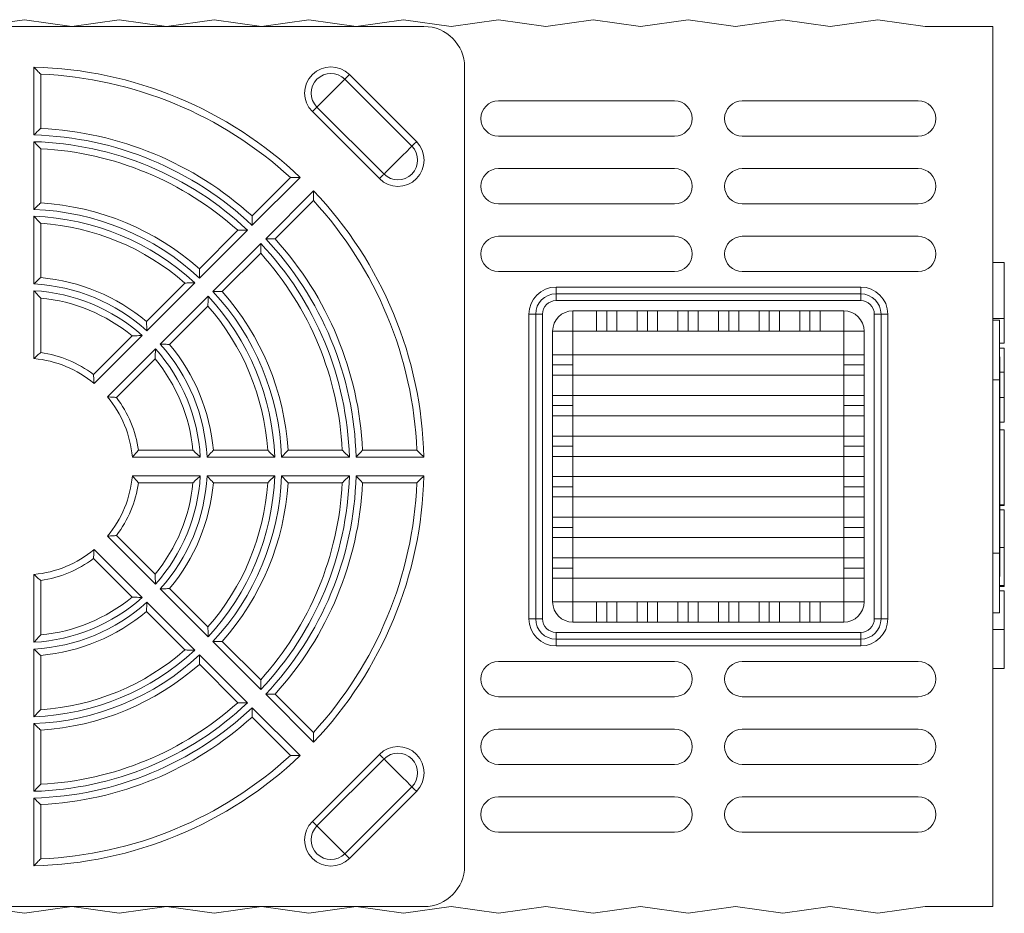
# Model space of a CAD drawing. Header units: millimetres. Extents: x 41 to 541, y 17 to 392.
# Tile 5 of 5: x 469 to 541, y 326 to 392. Entities that reach past the tile are written whole.
import ezdxf

# ---------------------------------------------------------------- set-up
doc = ezdxf.new("R2010")
doc.units = ezdxf.units.MM

msp = doc.modelspace()

# ---------------------------------------------------------------- linework, layer by layer
at = {"color": 7, "linetype": 'Continuous', "lineweight": 15}
for p, q in [((469.112, 391.869), (465.612, 391.369)), ((472.612, 391.369), (469.112, 391.869)), ((476.112, 391.869), (472.612, 391.369)), ((479.612, 391.369), (476.112, 391.869)), ((483.112, 391.869), (479.612, 391.369)), ((486.612, 391.369), (483.112, 391.869)), ((490.112, 391.869), (486.612, 391.369)), ((493.612, 391.369), (490.112, 391.869)), ((497.112, 391.869), (493.612, 391.369)), ((500.612, 391.369), (497.112, 391.869)), ((504.112, 391.869), (500.612, 391.369)), ((507.612, 391.369), (504.112, 391.869)), ((511.112, 391.869), (507.612, 391.369)), ((514.612, 391.369), (511.112, 391.869)), ((518.112, 391.869), (514.612, 391.369)), ((521.612, 391.369), (518.112, 391.869)), ((525.112, 391.869), (521.612, 391.369)), ((528.612, 391.369), (525.112, 391.869)), ((532.112, 391.869), (528.612, 391.369)), ((535.612, 391.369), (532.112, 391.869)), ((437.612, 391.369), (498.612, 391.369)), ((540.612, 391.369), (535.612, 391.369)), ((540.612, 326.369), (540.612, 391.369)), ((469.812, 383.359), (469.812, 388.361)), ((501.612, 388.369), (501.612, 329.369)), ((470.312, 387.845), (470.312, 383.841)), ((493.109, 387.816), (498.058, 382.866)), ((497.716, 382.524), (492.766, 387.474)), ((490.712, 385.42), (495.662, 380.47)), ((504.112, 385.869), (517.112, 385.869)), ((522.112, 385.869), (535.112, 385.869)), ((495.32, 380.128), (490.37, 385.077)), ((517.112, 383.269), (504.112, 383.269)), ((535.112, 383.269), (522.112, 383.269)), ((469.812, 377.857), (469.812, 382.859)), ((470.312, 382.339), (470.312, 378.333)), ((504.112, 380.869), (517.112, 380.869)), ((522.112, 380.869), (535.112, 380.869)), ((485.921, 377.375), (488.752, 380.207)), ((489.471, 380.218), (485.934, 376.682)), ((486.924, 375.692), (490.461, 379.228)), ((490.449, 378.509), (487.618, 375.678)), ((517.112, 378.269), (504.112, 378.269)), ((535.112, 378.269), (522.112, 378.269)), ((469.812, 372.351), (469.812, 377.356)), ((470.312, 376.829), (470.312, 372.818)), ((482.026, 373.48), (484.859, 376.313)), ((485.58, 376.328), (482.043, 372.79)), ((504.112, 375.869), (517.112, 375.869)), ((522.112, 375.869), (535.112, 375.869)), ((483.033, 371.8), (486.57, 375.338)), ((486.556, 374.616), (483.723, 371.783)), ((541.462, 373.945), (540.612, 373.945)), ((541.462, 373.938), (540.612, 373.938)), ((541.462, 369.799), (541.462, 373.938)), ((517.112, 373.269), (504.112, 373.269)), ((535.112, 373.269), (522.112, 373.269)), ((478.126, 369.581), (480.963, 372.418)), ((481.689, 372.437), (478.15, 368.898)), ((469.812, 366.839), (469.812, 371.851)), ((508.362, 372.119), (508.362, 371.619)), ((508.362, 372.119), (530.862, 372.119)), ((508.362, 371.619), (508.362, 371.119)), ((530.862, 371.619), (508.362, 371.619)), ((530.862, 372.119), (530.862, 371.619)), ((530.862, 371.619), (530.862, 371.119)), ((470.312, 371.312), (470.312, 367.284)), ((479.14, 367.908), (482.679, 371.447)), ((530.862, 371.119), (508.362, 371.119)), ((482.66, 370.721), (479.823, 367.884)), ((506.362, 370.119), (506.862, 370.119)), ((506.362, 347.619), (506.362, 370.119)), ((506.862, 370.119), (506.862, 347.619)), ((506.862, 370.119), (507.362, 370.119)), ((507.362, 370.119), (507.362, 347.619)), ((509.612, 368.869), (509.612, 370.369)), ((509.612, 370.369), (511.362, 370.369)), ((511.362, 370.369), (511.362, 368.869)), ((511.362, 370.369), (512.112, 370.369)), ((512.112, 370.369), (512.112, 368.869)), ((512.112, 370.369), (512.862, 370.369)), ((512.862, 370.369), (514.362, 370.369)), ((512.862, 368.869), (512.862, 370.369)), ((514.362, 370.369), (514.362, 368.869)), ((514.362, 370.369), (515.112, 370.369)), ((515.112, 370.369), (515.112, 368.869)), ((515.112, 370.369), (515.862, 370.369)), ((515.862, 368.869), (515.862, 370.369)), ((515.862, 370.369), (517.362, 370.369)), ((517.362, 370.369), (517.362, 368.869)), ((517.362, 370.369), (518.112, 370.369)), ((518.112, 370.369), (518.112, 368.869)), ((518.112, 370.369), (518.862, 370.369)), ((518.862, 368.869), (518.862, 370.369)), ((518.862, 370.369), (520.362, 370.369)), ((520.362, 370.369), (520.362, 368.869)), ((520.362, 370.369), (521.112, 370.369)), ((521.112, 368.869), (521.112, 370.369)), ((521.112, 370.369), (521.862, 370.369)), ((521.862, 368.869), (521.862, 370.369)), ((521.862, 370.369), (523.362, 370.369)), ((523.362, 370.369), (523.362, 368.869)), ((523.362, 370.369), (524.112, 370.369)), ((524.112, 368.869), (524.112, 370.369)), ((524.112, 370.369), (524.862, 370.369)), ((524.862, 370.369), (526.362, 370.369)), ((524.862, 368.869), (524.862, 370.369)), ((526.362, 370.369), (526.362, 368.869)), ((526.362, 370.369), (527.112, 370.369)), ((527.112, 368.869), (527.112, 370.369)), ((527.112, 370.369), (527.862, 370.369)), ((527.862, 370.369), (529.612, 370.369)), ((527.862, 368.869), (527.862, 370.369)), ((529.612, 368.869), (529.612, 370.369)), ((531.862, 347.619), (531.862, 370.119)), ((531.862, 370.119), (532.362, 370.119)), ((532.362, 347.619), (532.362, 370.119)), ((532.362, 370.119), (532.862, 370.119)), ((532.862, 370.119), (532.862, 347.619)), ((541.462, 369.799), (540.612, 369.799)), ((541.112, 369.669), (540.612, 369.669)), ((541.112, 369.669), (541.112, 365.269)), ((508.112, 367.119), (508.112, 368.869)), ((509.612, 368.869), (508.112, 368.869)), ((509.612, 368.869), (509.612, 367.119)), ((511.362, 368.869), (509.612, 368.869)), ((512.862, 368.869), (511.362, 368.869)), ((514.362, 368.869), (512.862, 368.869)), ((515.862, 368.869), (514.362, 368.869)), ((517.362, 368.869), (515.862, 368.869)), ((518.862, 368.869), (517.362, 368.869)), ((520.362, 368.869), (518.862, 368.869)), ((520.362, 368.869), (521.862, 368.869)), ((523.362, 368.869), (521.862, 368.869)), ((523.362, 368.869), (524.862, 368.869)), ((526.362, 368.869), (524.862, 368.869)), ((526.362, 368.869), (527.862, 368.869)), ((529.612, 368.869), (527.862, 368.869)), ((529.612, 367.119), (529.612, 368.869)), ((529.612, 368.869), (531.112, 368.869)), ((531.112, 368.869), (531.112, 367.119)), ((474.214, 365.668), (477.061, 368.516)), ((477.796, 368.544), (474.252, 365)), ((541.462, 367.98), (541.112, 367.98)), ((475.242, 364.01), (478.786, 367.554)), ((541.462, 367.609), (541.112, 367.609)), ((541.462, 365.833), (541.462, 367.609)), ((478.758, 366.819), (475.911, 363.971)), ((509.612, 367.119), (508.112, 367.119)), ((508.112, 366.369), (508.112, 367.119)), ((509.612, 367.119), (529.612, 367.119)), ((509.612, 365.619), (509.612, 367.119)), ((531.112, 367.119), (529.612, 367.119)), ((529.612, 365.619), (529.612, 367.119)), ((531.112, 367.119), (531.112, 366.369)), ((541.122, 366.97), (541.112, 366.97)), ((541.122, 366.97), (541.122, 366.093)), ((509.612, 366.369), (508.112, 366.369)), ((508.112, 365.619), (508.112, 366.369)), ((529.612, 366.369), (531.112, 366.369)), ((531.112, 366.369), (531.112, 365.619)), ((541.122, 366.093), (541.112, 366.093)), ((541.122, 365.705), (541.112, 365.705)), ((541.122, 366.093), (541.122, 365.705)), ((541.462, 365.833), (541.122, 365.833)), ((541.122, 365.705), (541.122, 364.851)), ((541.462, 363.954), (541.462, 365.833)), ((508.112, 364.119), (508.112, 365.619)), ((508.112, 365.619), (509.612, 365.619)), ((509.612, 365.619), (509.612, 364.119)), ((509.612, 365.619), (529.612, 365.619)), ((529.612, 364.119), (529.612, 365.619)), ((529.612, 365.619), (531.112, 365.619)), ((531.112, 365.619), (531.112, 364.119)), ((541.112, 365.269), (540.612, 365.269)), ((541.112, 365.269), (541.112, 352.469)), ((541.122, 364.851), (541.112, 364.851)), ((541.122, 364.46), (541.112, 364.46)), ((541.122, 364.851), (541.122, 364.46)), ((541.122, 364.46), (541.122, 363.614)), ((509.612, 364.119), (508.112, 364.119)), ((508.112, 363.369), (508.112, 364.119)), ((509.612, 364.119), (529.612, 364.119)), ((509.612, 362.619), (509.612, 364.119)), ((531.112, 364.119), (529.612, 364.119)), ((529.612, 364.119), (529.612, 362.619)), ((531.112, 364.119), (531.112, 363.369)), ((541.122, 363.614), (541.112, 363.614)), ((541.462, 363.954), (541.122, 363.954)), ((541.122, 363.614), (541.122, 363.227)), ((541.462, 362.132), (541.462, 363.954)), ((508.112, 363.369), (509.612, 363.369)), ((508.112, 362.619), (508.112, 363.369)), ((529.612, 363.369), (531.112, 363.369)), ((531.112, 363.369), (531.112, 362.619)), ((541.122, 363.227), (541.112, 363.227)), ((541.122, 363.227), (541.122, 362.373)), ((508.112, 361.119), (508.112, 362.619)), ((508.112, 362.619), (509.612, 362.619)), ((509.612, 362.619), (509.612, 361.119)), ((509.612, 362.619), (529.612, 362.619)), ((529.612, 361.119), (529.612, 362.619)), ((529.612, 362.619), (531.112, 362.619)), ((531.112, 362.619), (531.112, 361.119)), ((541.122, 362.373), (541.112, 362.373)), ((541.122, 362.373), (541.122, 361.982)), ((541.462, 362.132), (541.122, 362.132)), ((541.122, 361.982), (541.112, 361.982)), ((541.122, 361.982), (541.122, 361.128)), ((541.462, 361.583), (541.122, 361.583)), ((541.462, 356.031), (541.462, 361.583)), ((509.612, 361.119), (508.112, 361.119)), ((508.112, 360.369), (508.112, 361.119)), ((509.612, 361.119), (529.612, 361.119)), ((509.612, 361.119), (509.612, 359.619)), ((531.112, 361.119), (529.612, 361.119)), ((529.612, 361.119), (529.612, 359.619)), ((531.112, 361.119), (531.112, 360.369)), ((541.122, 361.128), (541.112, 361.128)), ((541.122, 360.741), (541.112, 360.741)), ((541.122, 361.128), (541.122, 360.741)), ((541.122, 359.895), (541.122, 360.741)), ((477.527, 360.069), (481.554, 360.069)), ((483.06, 360.069), (487.072, 360.069)), ((488.575, 360.069), (492.581, 360.069)), ((494.083, 360.069), (498.087, 360.069)), ((509.612, 360.369), (508.112, 360.369)), ((508.112, 359.619), (508.112, 360.369)), ((529.612, 360.369), (531.112, 360.369)), ((531.112, 360.369), (531.112, 359.619)), ((541.122, 359.895), (541.112, 359.895)), ((541.122, 358.869), (541.122, 359.895)), ((482.093, 359.569), (477.081, 359.569)), ((487.599, 359.569), (482.594, 359.569)), ((493.102, 359.569), (488.099, 359.569)), ((498.604, 359.569), (493.602, 359.569)), ((508.112, 358.119), (508.112, 359.619)), ((508.112, 359.619), (509.612, 359.619)), ((509.612, 359.619), (509.612, 358.119)), ((509.612, 359.619), (529.612, 359.619)), ((529.612, 358.119), (529.612, 359.619)), ((529.612, 359.619), (531.112, 359.619)), ((531.112, 359.619), (531.112, 358.119)), ((541.122, 358.869), (541.112, 358.869)), ((541.122, 357.85), (541.122, 358.869)), ((477.081, 358.169), (482.093, 358.169)), ((482.594, 358.169), (487.599, 358.169)), ((488.099, 358.169), (493.102, 358.169)), ((493.602, 358.169), (498.604, 358.169)), ((509.612, 358.119), (508.112, 358.119)), ((508.112, 357.369), (508.112, 358.119)), ((509.612, 358.119), (529.612, 358.119)), ((509.612, 356.619), (509.612, 358.119)), ((531.112, 358.119), (529.612, 358.119)), ((529.612, 356.619), (529.612, 358.119)), ((531.112, 358.119), (531.112, 357.369)), ((541.122, 357.85), (541.112, 357.85)), ((541.122, 356.996), (541.122, 357.85)), ((481.554, 357.669), (477.527, 357.669)), ((487.072, 357.669), (483.06, 357.669)), ((492.581, 357.669), (488.575, 357.669)), ((498.087, 357.669), (494.083, 357.669)), ((508.112, 357.369), (509.612, 357.369)), ((508.112, 356.619), (508.112, 357.369)), ((531.112, 357.369), (529.612, 357.369)), ((531.112, 357.369), (531.112, 356.619)), ((541.122, 356.996), (541.112, 356.996)), ((541.122, 356.996), (541.122, 356.608)), ((508.112, 355.119), (508.112, 356.619)), ((508.112, 356.619), (509.612, 356.619)), ((509.612, 356.619), (509.612, 355.119)), ((509.612, 356.619), (529.612, 356.619)), ((529.612, 355.119), (529.612, 356.619)), ((529.612, 356.619), (531.112, 356.619)), ((531.112, 356.619), (531.112, 355.119)), ((541.122, 356.608), (541.112, 356.608)), ((541.122, 356.608), (541.122, 355.762)), ((541.122, 355.762), (541.112, 355.762)), ((541.462, 356.031), (541.122, 356.031)), ((541.462, 356), (541.122, 356)), ((541.122, 355.761), (541.122, 355.372)), ((541.462, 355.67), (541.122, 355.67)), ((541.462, 356), (541.462, 356.031)), ((509.612, 355.119), (508.112, 355.119)), ((508.112, 354.369), (508.112, 355.119)), ((509.612, 355.119), (529.612, 355.119)), ((509.612, 355.119), (509.612, 353.619)), ((531.112, 355.119), (529.612, 355.119)), ((529.612, 353.619), (529.612, 355.119)), ((531.112, 355.119), (531.112, 354.369)), ((541.122, 355.372), (541.112, 355.372)), ((541.122, 355.372), (541.122, 354.526)), ((509.612, 354.369), (508.112, 354.369)), ((508.112, 353.619), (508.112, 354.369)), ((531.112, 354.369), (529.612, 354.369)), ((531.112, 354.369), (531.112, 353.619)), ((541.122, 354.526), (541.112, 354.526)), ((541.122, 354.134), (541.112, 354.134)), ((541.122, 354.526), (541.122, 354.134)), ((541.122, 354.134), (541.122, 353.281)), ((478.786, 350.185), (475.242, 353.729)), ((475.911, 353.768), (478.758, 350.92)), ((508.112, 352.119), (508.112, 353.619)), ((508.112, 353.619), (509.612, 353.619)), ((509.612, 353.619), (509.612, 352.119)), ((509.612, 353.619), (529.612, 353.619)), ((529.612, 352.119), (529.612, 353.619)), ((529.612, 353.619), (531.112, 353.619)), ((531.112, 353.619), (531.112, 352.119)), ((474.252, 352.739), (477.796, 349.195)), ((541.122, 353.281), (541.112, 353.281)), ((541.122, 352.889), (541.112, 352.889)), ((541.122, 353.281), (541.122, 352.889)), ((541.122, 352.889), (541.122, 352.043)), ((541.462, 352.882), (541.122, 352.882)), ((541.462, 352.882), (541.462, 350.079)), ((477.061, 349.223), (474.214, 352.071)), ((509.612, 352.119), (508.112, 352.119)), ((508.112, 351.369), (508.112, 352.119)), ((509.612, 352.119), (529.612, 352.119)), ((509.612, 352.119), (509.612, 350.619)), ((531.112, 352.119), (529.612, 352.119)), ((529.612, 352.119), (529.612, 350.619)), ((531.112, 352.119), (531.112, 351.369)), ((541.112, 352.469), (540.612, 352.469)), ((541.112, 352.469), (541.112, 348.069)), ((541.122, 352.043), (541.112, 352.043)), ((541.122, 352.043), (541.122, 351.621)), ((508.112, 351.369), (509.612, 351.369)), ((508.112, 350.619), (508.112, 351.369)), ((531.112, 351.369), (529.612, 351.369)), ((531.112, 351.369), (531.112, 350.619)), ((541.122, 351.621), (541.112, 351.621)), ((541.122, 351.621), (541.122, 350.752)), ((469.812, 345.888), (469.812, 350.9)), ((470.312, 350.455), (470.312, 346.427)), ((508.112, 348.869), (508.112, 350.619)), ((508.112, 350.619), (509.612, 350.619)), ((509.612, 350.619), (509.612, 348.869)), ((509.612, 350.619), (529.612, 350.619)), ((529.612, 348.869), (529.612, 350.619)), ((529.612, 350.619), (531.112, 350.619)), ((531.112, 350.619), (531.112, 348.869)), ((541.122, 350.752), (541.112, 350.752)), ((482.679, 346.292), (479.14, 349.831)), ((479.823, 349.855), (482.66, 347.018)), ((541.462, 350.079), (541.112, 350.079)), ((541.462, 350.017), (541.112, 350.017)), ((541.462, 349.696), (541.112, 349.696)), ((541.462, 350.079), (541.462, 350.017)), ((478.15, 348.841), (481.689, 345.302)), ((509.612, 348.869), (508.112, 348.869)), ((509.612, 348.869), (509.612, 347.369)), ((509.612, 348.869), (511.362, 348.869)), ((511.362, 348.869), (511.362, 347.369)), ((512.862, 348.869), (511.362, 348.869)), ((512.112, 348.869), (512.112, 347.369)), ((512.862, 348.869), (514.362, 348.869)), ((512.862, 347.369), (512.862, 348.869)), ((514.362, 348.869), (514.362, 347.369)), ((515.862, 348.869), (514.362, 348.869)), ((515.112, 348.869), (515.112, 347.369)), ((515.862, 348.869), (517.362, 348.869)), ((515.862, 347.369), (515.862, 348.869)), ((517.362, 348.869), (517.362, 347.369)), ((518.862, 348.869), (517.362, 348.869)), ((518.112, 348.869), (518.112, 347.369)), ((518.862, 348.869), (520.362, 348.869)), ((518.862, 347.369), (518.862, 348.869)), ((520.362, 348.869), (520.362, 347.369)), ((520.362, 348.869), (521.862, 348.869)), ((521.112, 347.369), (521.112, 348.869)), ((521.862, 348.869), (523.362, 348.869)), ((521.862, 347.369), (521.862, 348.869)), ((523.362, 348.869), (523.362, 347.369)), ((523.362, 348.869), (524.862, 348.869)), ((524.112, 347.369), (524.112, 348.869)), ((524.862, 348.869), (526.362, 348.869)), ((524.862, 347.369), (524.862, 348.869)), ((526.362, 348.869), (526.362, 347.369)), ((526.362, 348.869), (527.862, 348.869)), ((527.112, 347.369), (527.112, 348.869)), ((527.862, 348.869), (529.612, 348.869)), ((527.862, 347.369), (527.862, 348.869)), ((529.612, 347.369), (529.612, 348.869)), ((531.112, 348.869), (529.612, 348.869)), ((480.963, 345.321), (478.126, 348.158)), ((506.362, 347.619), (506.862, 347.619)), ((506.862, 347.619), (507.362, 347.619)), ((531.862, 347.619), (532.362, 347.619)), ((532.362, 347.619), (532.862, 347.619)), ((540.612, 348.069), (541.112, 348.069)), ((511.362, 347.369), (509.612, 347.369)), ((512.112, 347.369), (511.362, 347.369)), ((512.862, 347.369), (512.112, 347.369)), ((514.362, 347.369), (512.862, 347.369)), ((515.112, 347.369), (514.362, 347.369)), ((515.862, 347.369), (515.112, 347.369)), ((517.362, 347.369), (515.862, 347.369)), ((518.112, 347.369), (517.362, 347.369)), ((518.862, 347.369), (518.112, 347.369)), ((520.362, 347.369), (518.862, 347.369)), ((521.112, 347.369), (520.362, 347.369)), ((521.862, 347.369), (521.112, 347.369)), ((523.362, 347.369), (521.862, 347.369)), ((524.112, 347.369), (523.362, 347.369)), ((524.862, 347.369), (524.112, 347.369)), ((526.362, 347.369), (524.862, 347.369)), ((527.112, 347.369), (526.362, 347.369)), ((527.862, 347.369), (527.112, 347.369)), ((529.612, 347.369), (527.862, 347.369)), ((541.462, 346.82), (540.612, 346.82)), ((508.362, 346.619), (508.362, 346.119)), ((508.362, 346.619), (530.862, 346.619)), ((508.362, 346.119), (530.862, 346.119)), ((508.362, 346.119), (508.362, 345.619)), ((530.862, 346.619), (530.862, 346.119)), ((530.862, 346.119), (530.862, 345.619)), ((469.812, 340.383), (469.812, 345.388)), ((486.57, 342.401), (483.033, 345.939)), ((483.723, 345.956), (486.556, 343.123)), ((530.862, 345.619), (508.362, 345.619)), ((470.312, 344.921), (470.312, 340.91)), ((482.043, 344.949), (485.58, 341.411)), ((484.859, 341.426), (482.026, 344.259)), ((517.112, 344.469), (504.112, 344.469)), ((535.112, 344.469), (522.112, 344.469)), ((541.462, 343.945), (540.612, 343.945)), ((490.461, 338.511), (486.924, 342.047)), ((487.618, 342.061), (490.449, 339.229)), ((504.112, 341.869), (517.112, 341.869)), ((522.112, 341.869), (535.112, 341.869)), ((485.934, 341.057), (489.471, 337.521)), ((488.752, 337.532), (485.921, 340.364)), ((469.812, 334.88), (469.812, 339.882)), ((470.312, 339.406), (470.312, 335.4)), ((517.112, 339.469), (504.112, 339.469)), ((535.112, 339.469), (522.112, 339.469)), ((490.37, 332.662), (495.32, 337.611)), ((495.662, 337.269), (490.712, 332.319)), ((504.112, 336.869), (517.112, 336.869)), ((522.112, 336.869), (535.112, 336.869)), ((492.766, 330.265), (497.716, 335.215)), ((498.058, 334.873), (493.109, 329.923)), ((517.112, 334.469), (504.112, 334.469)), ((535.112, 334.469), (522.112, 334.469)), ((469.812, 329.378), (469.812, 334.379)), ((470.312, 333.898), (470.312, 329.894)), ((504.112, 331.869), (517.112, 331.869)), ((522.112, 331.869), (535.112, 331.869)), ((437.612, 326.369), (498.612, 326.369)), ((465.612, 326.369), (469.112, 325.869)), ((469.112, 325.869), (472.612, 326.369)), ((472.612, 326.369), (476.112, 325.869)), ((476.112, 325.869), (479.612, 326.369)), ((479.612, 326.369), (483.112, 325.869)), ((483.112, 325.869), (486.612, 326.369)), ((486.612, 326.369), (490.112, 325.869)), ((490.112, 325.869), (493.612, 326.369)), ((493.612, 326.369), (497.112, 325.869)), ((497.112, 325.869), (500.612, 326.369)), ((500.612, 326.369), (504.112, 325.869)), ((504.112, 325.869), (507.612, 326.369)), ((507.612, 326.369), (511.112, 325.869)), ((511.112, 325.869), (514.612, 326.369)), ((514.612, 326.369), (518.112, 325.869)), ((518.112, 325.869), (521.612, 326.369)), ((521.612, 326.369), (525.112, 325.869)), ((525.112, 325.869), (528.612, 326.369)), ((528.612, 326.369), (532.112, 325.869)), ((532.112, 325.869), (535.612, 326.369)), ((535.612, 326.369), (540.612, 326.369))]:
    msp.add_line(p, q, dxfattribs=at)
at = {"color": 7, "linetype": 'Continuous', "lineweight": 15, "flags": 128}
for points in [[(492.766, 387.474), (492.785, 387.493), (492.813, 387.521), (492.849, 387.557), (492.892, 387.599), (492.941, 387.648), (492.994, 387.702), (493.051, 387.758), (493.109, 387.816)], [(492.766, 387.474), (492.625, 387.333), (492.389, 387.096), (492.082, 386.79), (491.739, 386.447), (491.396, 386.103), (491.09, 385.797), (490.853, 385.561), (490.712, 385.42)], [(490.37, 385.077), (490.428, 385.135), (490.484, 385.192), (490.538, 385.245), (490.586, 385.294), (490.629, 385.337), (490.665, 385.373), (490.693, 385.401), (490.712, 385.42)], [(497.716, 382.524), (497.575, 382.383), (497.339, 382.146), (497.032, 381.84), (496.689, 381.497), (496.346, 381.154), (496.039, 380.847), (495.803, 380.611), (495.662, 380.47)], [(497.716, 382.524), (497.735, 382.543), (497.763, 382.571), (497.799, 382.607), (497.842, 382.65), (497.891, 382.698), (497.944, 382.752), (498, 382.808), (498.058, 382.866)], [(495.32, 380.128), (495.378, 380.186), (495.434, 380.242), (495.487, 380.295), (495.536, 380.344), (495.579, 380.387), (495.615, 380.423), (495.643, 380.451), (495.662, 380.47)], [(495.32, 337.611), (495.378, 337.553), (495.434, 337.497), (495.487, 337.444), (495.536, 337.395), (495.579, 337.352), (495.615, 337.316), (495.643, 337.288), (495.662, 337.269)], [(497.716, 335.215), (497.575, 335.356), (497.339, 335.593), (497.032, 335.899), (496.689, 336.242), (496.346, 336.585), (496.039, 336.892), (495.803, 337.128), (495.662, 337.269)], [(497.716, 335.215), (497.735, 335.196), (497.763, 335.168), (497.799, 335.132), (497.842, 335.089), (497.891, 335.04), (497.944, 334.987), (498, 334.931), (498.058, 334.873)], [(490.37, 332.662), (490.428, 332.604), (490.484, 332.547), (490.538, 332.494), (490.586, 332.445), (490.629, 332.402), (490.665, 332.366), (490.693, 332.338), (490.712, 332.319)], [(492.766, 330.265), (492.625, 330.406), (492.389, 330.643), (492.082, 330.949), (491.739, 331.292), (491.396, 331.636), (491.09, 331.942), (490.853, 332.178), (490.712, 332.319)], [(492.766, 330.265), (492.785, 330.246), (492.813, 330.218), (492.849, 330.182), (492.892, 330.14), (492.941, 330.091), (492.994, 330.037), (493.051, 329.981), (493.109, 329.923)]]:
    msp.add_lwpolyline(points, dxfattribs=at)
at = {"color": 7, "linetype": 'Continuous', "lineweight": 15}
for centre, radius, start, end in [((498.612, 388.369), 3, 0, 90), ((469.112, 358.869), 29.5, 46.35969, 88.64031), ((491.739, 386.447), 1.936, 45, 225), ((469.112, 358.869), 29, 47.37154, 87.62846), ((491.739, 386.447), 1.452, 45, 225), ((504.112, 384.569), 1.3, 90, 270), ((517.112, 384.569), 1.3, 270, 90), ((522.112, 384.569), 1.3, 90, 270), ((535.112, 384.569), 1.3, 270, 90), ((469.112, 358.869), 24.5, 46.63725, 88.36275), ((469.112, 358.869), 25, 47.75125, 87.24875), ((469.112, 358.869), 24, 46.67136, 88.32864), ((496.689, 381.497), 1.936, 225, 45), ((496.689, 381.497), 1.452, 225, 45), ((469.112, 358.869), 23.5, 47.92701, 87.07299), ((504.112, 379.569), 1.3, 90, 270), ((517.112, 379.569), 1.3, 270, 90), ((522.112, 379.569), 1.3, 90, 270), ((535.112, 379.569), 1.3, 270, 90), ((469.112, 358.869), 29.5, 1.35969, 43.64031), ((469.112, 358.869), 19.5, 48.52812, 86.47188), ((469.112, 358.869), 29, 2.37154, 42.62846), ((469.112, 358.869), 19, 47.11137, 87.88863), ((469.112, 358.869), 18.5, 47.16847, 87.83153), ((469.112, 358.869), 18, 48.82255, 86.17745), ((504.112, 374.569), 1.3, 90, 270), ((517.112, 374.569), 1.3, 270, 90), ((522.112, 374.569), 1.3, 90, 270), ((535.112, 374.569), 1.3, 270, 90), ((469.112, 358.869), 24, 1.67136, 43.32864), ((469.112, 358.869), 24.5, 1.63725, 43.36275), ((469.112, 358.869), 25, 2.75125, 42.24875), ((469.112, 358.869), 23.5, 2.92701, 42.07299), ((469.112, 358.869), 13.5, 47.97223, 87.02777), ((469.112, 358.869), 14, 49.9171, 85.0829), ((469.112, 358.869), 13, 48.08665, 86.91335), ((469.112, 358.869), 19, 2.11137, 42.88863), ((469.112, 358.869), 19.5, 3.52812, 41.47188), ((508.362, 370.119), 2, 90, 180), ((508.362, 370.119), 1.5, 90, 180), ((530.862, 370.119), 2, 0, 90), ((530.862, 370.119), 1.5, 0, 90), ((469.112, 358.869), 12.5, 50.50888, 84.49112), ((469.112, 358.869), 18.5, 2.16847, 42.83153), ((508.362, 370.119), 1, 90, 180), ((530.862, 370.119), 1, 0, 90), ((469.112, 358.869), 18, 3.82255, 41.17745), ((509.612, 368.869), 1.5, 90, 180), ((529.612, 368.869), 1.5, 0, 90), ((469.112, 358.869), 13.5, 2.97223, 42.02777), ((469.112, 358.869), 14, 4.9171, 40.0829), ((469.112, 358.869), 8.5, 53.11593, 81.88407), ((469.112, 358.869), 13, 3.08665, 41.91335), ((469.112, 358.869), 8, 50.0198, 84.9802), ((469.112, 358.869), 12.5, 5.50888, 39.49112), ((469.112, 358.869), 8, 5.0198, 39.9802), ((469.112, 358.869), 8.5, 8.11593, 36.88407), ((469.112, 358.869), 8, 320.0198, 354.9802), ((469.112, 358.869), 13, 318.08665, 356.91335), ((469.112, 358.869), 13.5, 317.97223, 357.02777), ((469.112, 358.869), 18.5, 317.16847, 357.83153), ((469.112, 358.869), 19, 317.11137, 357.88863), ((469.112, 358.869), 24, 316.67136, 358.32864), ((469.112, 358.869), 24.5, 316.63725, 358.36275), ((469.112, 358.869), 29.5, 316.35969, 358.64031), ((469.112, 358.869), 8.5, 323.11593, 351.88407), ((469.112, 358.869), 12.5, 320.50888, 354.49112), ((469.112, 358.869), 14, 319.9171, 355.0829), ((469.112, 358.869), 18, 318.82255, 356.17745), ((469.112, 358.869), 19.5, 318.52812, 356.47188), ((469.112, 358.869), 23.5, 317.92701, 357.07299), ((469.112, 358.869), 25, 317.75125, 357.24875), ((469.112, 358.869), 29, 317.37154, 357.62846), ((469.112, 358.869), 8, 275.0198, 309.9802), ((469.112, 358.869), 8.5, 278.11593, 306.88407), ((469.112, 358.869), 13, 273.08665, 311.91335), ((469.112, 358.869), 12.5, 275.50888, 309.49112), ((469.112, 358.869), 13.5, 272.97223, 312.02777), ((509.612, 348.869), 1.5, 180, 270), ((529.612, 348.869), 1.5, 270, 0), ((469.112, 358.869), 14, 274.9171, 310.0829), ((508.362, 347.619), 2, 180, 270), ((508.362, 347.619), 1.5, 180, 270), ((508.362, 347.619), 1, 180, 270), ((530.862, 347.619), 1.5, 270, 0), ((530.862, 347.619), 2, 270, 0), ((530.862, 347.619), 1, 270, 0), ((469.112, 358.869), 18.5, 272.16847, 312.83153), ((469.112, 358.869), 19, 272.11137, 312.88863), ((469.112, 358.869), 18, 273.82255, 311.17745), ((469.112, 358.869), 19.5, 273.52812, 311.47188), ((504.112, 343.169), 1.3, 90, 270), ((517.112, 343.169), 1.3, 270, 90), ((522.112, 343.169), 1.3, 90, 270), ((535.112, 343.169), 1.3, 270, 90), ((469.112, 358.869), 24, 271.67136, 313.32864), ((469.112, 358.869), 24.5, 271.63725, 313.36275), ((469.112, 358.869), 23.5, 272.92701, 312.07299), ((469.112, 358.869), 25, 272.75125, 312.24875), ((504.112, 338.169), 1.3, 90, 270), ((517.112, 338.169), 1.3, 270, 90), ((522.112, 338.169), 1.3, 90, 270), ((535.112, 338.169), 1.3, 270, 90), ((496.689, 336.242), 1.936, 315, 135), ((469.112, 358.869), 29.5, 271.35969, 313.64031), ((469.112, 358.869), 29, 272.37154, 312.62846), ((496.689, 336.242), 1.452, 315, 135), ((504.112, 333.169), 1.3, 90, 270), ((517.112, 333.169), 1.3, 270, 90), ((522.112, 333.169), 1.3, 90, 270), ((535.112, 333.169), 1.3, 270, 90), ((491.739, 331.292), 1.936, 135, 315), ((491.739, 331.292), 1.452, 135, 315), ((498.612, 329.369), 3, 270, 0)]:
    msp.add_arc(centre, radius, start, end, dxfattribs=at)
for points in [[(470.312, 387.845), (470.312, 387.845), (470.291, 387.866), (470.225, 387.935), (470.182, 387.98), (470.037, 388.13), (469.924, 388.247), (469.812, 388.361)], [(470.312, 383.841), (470.312, 383.841), (470.292, 383.822), (470.228, 383.76), (470.184, 383.719), (470.038, 383.579), (469.924, 383.469), (469.812, 383.359)], [(470.312, 382.339), (470.312, 382.339), (470.291, 382.361), (470.225, 382.43), (470.181, 382.476), (470.037, 382.627), (469.924, 382.744), (469.812, 382.859)], [(488.752, 380.207), (488.752, 380.207), (488.781, 380.207), (488.876, 380.209), (488.94, 380.21), (489.148, 380.214), (489.31, 380.216), (489.471, 380.218)], [(490.449, 378.509), (490.449, 378.509), (490.45, 378.539), (490.451, 378.634), (490.453, 378.697), (490.456, 378.906), (490.459, 379.068), (490.461, 379.228)], [(470.312, 378.333), (470.312, 378.333), (470.292, 378.314), (470.228, 378.254), (470.185, 378.213), (470.039, 378.074), (469.924, 377.965), (469.812, 377.857)], [(470.312, 376.829), (470.312, 376.829), (470.291, 376.852), (470.225, 376.922), (470.181, 376.969), (470.036, 377.122), (469.924, 377.24), (469.812, 377.356)], [(485.921, 377.375), (485.921, 377.375), (485.921, 377.348), (485.923, 377.259), (485.925, 377.199), (485.929, 376.997), (485.932, 376.838), (485.934, 376.682)], [(484.859, 376.313), (484.859, 376.313), (484.889, 376.314), (484.984, 376.316), (485.048, 376.318), (485.257, 376.322), (485.42, 376.325), (485.58, 376.328)], [(486.556, 374.616), (486.556, 374.616), (486.556, 374.646), (486.559, 374.742), (486.56, 374.805), (486.565, 375.015), (486.568, 375.177), (486.57, 375.338)], [(487.618, 375.678), (487.618, 375.678), (487.591, 375.679), (487.502, 375.681), (487.441, 375.682), (487.239, 375.686), (487.081, 375.689), (486.924, 375.692)], [(482.026, 373.48), (482.026, 373.48), (482.027, 373.454), (482.029, 373.366), (482.031, 373.306), (482.036, 373.105), (482.04, 372.947), (482.043, 372.79)], [(470.312, 372.818), (470.312, 372.818), (470.293, 372.8), (470.229, 372.742), (470.185, 372.701), (470.039, 372.566), (469.925, 372.458), (469.812, 372.351)], [(480.963, 372.418), (480.963, 372.418), (480.993, 372.419), (481.09, 372.422), (481.154, 372.424), (481.365, 372.43), (481.528, 372.434), (481.689, 372.437)], [(470.312, 371.312), (470.312, 371.312), (470.291, 371.335), (470.224, 371.408), (470.18, 371.456), (470.036, 371.613), (469.924, 371.733), (469.812, 371.851)], [(483.723, 371.783), (483.723, 371.783), (483.696, 371.784), (483.608, 371.787), (483.548, 371.789), (483.347, 371.794), (483.189, 371.798), (483.033, 371.8)], [(482.66, 370.721), (482.66, 370.721), (482.661, 370.751), (482.664, 370.848), (482.666, 370.912), (482.672, 371.122), (482.676, 371.285), (482.679, 371.447)], [(478.126, 369.581), (478.126, 369.581), (478.127, 369.555), (478.131, 369.468), (478.133, 369.409), (478.141, 369.21), (478.146, 369.053), (478.15, 368.898)], [(477.061, 368.516), (477.061, 368.516), (477.093, 368.518), (477.192, 368.522), (477.257, 368.525), (477.469, 368.533), (477.634, 368.539), (477.796, 368.544)], [(479.823, 367.884), (479.823, 367.884), (479.797, 367.885), (479.711, 367.889), (479.652, 367.891), (479.452, 367.898), (479.295, 367.904), (479.14, 367.908)], [(470.312, 367.284), (470.312, 367.284), (470.293, 367.268), (470.23, 367.213), (470.187, 367.176), (470.04, 367.046), (469.925, 366.942), (469.812, 366.839)], [(478.758, 366.819), (478.758, 366.819), (478.76, 366.85), (478.764, 366.949), (478.767, 367.014), (478.776, 367.227), (478.781, 367.391), (478.786, 367.554)], [(474.214, 365.668), (474.214, 365.668), (474.215, 365.643), (474.221, 365.56), (474.225, 365.503), (474.237, 365.308), (474.245, 365.153), (474.252, 365)], [(475.911, 363.971), (475.911, 363.971), (475.886, 363.973), (475.803, 363.979), (475.745, 363.982), (475.55, 363.995), (475.395, 364.003), (475.242, 364.01)], [(477.527, 360.069), (477.527, 360.069), (477.51, 360.051), (477.456, 359.988), (477.418, 359.945), (477.288, 359.798), (477.185, 359.683), (477.081, 359.569)], [(481.554, 360.069), (481.554, 360.069), (481.577, 360.048), (481.65, 359.982), (481.698, 359.938), (481.855, 359.793), (481.975, 359.681), (482.093, 359.569)], [(483.06, 360.069), (483.06, 360.069), (483.043, 360.05), (482.984, 359.986), (482.944, 359.943), (482.808, 359.797), (482.701, 359.682), (482.594, 359.569)], [(487.072, 360.069), (487.072, 360.069), (487.094, 360.049), (487.165, 359.982), (487.211, 359.939), (487.364, 359.794), (487.482, 359.681), (487.599, 359.569)], [(488.575, 360.069), (488.575, 360.069), (488.557, 360.05), (488.496, 359.986), (488.455, 359.942), (488.317, 359.796), (488.207, 359.682), (488.099, 359.569)], [(492.581, 360.069), (492.581, 360.069), (492.603, 360.049), (492.672, 359.983), (492.718, 359.939), (492.869, 359.794), (492.986, 359.681), (493.102, 359.569)], [(494.083, 360.069), (494.083, 360.069), (494.064, 360.05), (494.003, 359.985), (493.961, 359.942), (493.821, 359.796), (493.711, 359.682), (493.602, 359.569)], [(498.087, 360.069), (498.087, 360.069), (498.108, 360.049), (498.177, 359.983), (498.222, 359.939), (498.373, 359.794), (498.489, 359.681), (498.604, 359.569)], [(477.527, 357.669), (477.527, 357.669), (477.51, 357.688), (477.456, 357.751), (477.418, 357.794), (477.288, 357.941), (477.185, 358.056), (477.081, 358.169)], [(481.554, 357.669), (481.554, 357.669), (481.577, 357.691), (481.65, 357.757), (481.698, 357.801), (481.855, 357.946), (481.975, 358.058), (482.093, 358.169)], [(483.06, 357.669), (483.06, 357.669), (483.043, 357.689), (482.984, 357.753), (482.944, 357.796), (482.808, 357.942), (482.701, 358.057), (482.594, 358.169)], [(487.072, 357.669), (487.072, 357.669), (487.094, 357.69), (487.165, 357.756), (487.211, 357.8), (487.364, 357.945), (487.482, 358.058), (487.599, 358.169)], [(488.575, 357.669), (488.575, 357.669), (488.557, 357.689), (488.496, 357.753), (488.455, 357.797), (488.317, 357.943), (488.207, 358.057), (488.099, 358.169)], [(492.581, 357.669), (492.581, 357.669), (492.603, 357.69), (492.672, 357.756), (492.718, 357.8), (492.869, 357.945), (492.986, 358.058), (493.102, 358.169)], [(494.083, 357.669), (494.083, 357.669), (494.064, 357.689), (494.003, 357.754), (493.961, 357.797), (493.821, 357.943), (493.711, 358.057), (493.602, 358.169)], [(498.087, 357.669), (498.087, 357.669), (498.108, 357.69), (498.177, 357.756), (498.222, 357.8), (498.373, 357.945), (498.489, 358.058), (498.604, 358.169)], [(475.911, 353.768), (475.911, 353.768), (475.886, 353.766), (475.803, 353.76), (475.745, 353.757), (475.55, 353.744), (475.395, 353.736), (475.242, 353.729)], [(474.214, 352.071), (474.214, 352.071), (474.215, 352.096), (474.221, 352.179), (474.225, 352.236), (474.237, 352.431), (474.245, 352.586), (474.252, 352.739)], [(470.312, 350.455), (470.312, 350.455), (470.293, 350.471), (470.23, 350.526), (470.187, 350.563), (470.04, 350.693), (469.925, 350.797), (469.812, 350.9)], [(478.758, 350.92), (478.758, 350.92), (478.76, 350.889), (478.764, 350.79), (478.767, 350.725), (478.776, 350.512), (478.781, 350.348), (478.786, 350.185)], [(479.823, 349.855), (479.823, 349.855), (479.797, 349.854), (479.711, 349.85), (479.652, 349.848), (479.452, 349.84), (479.295, 349.835), (479.14, 349.831)], [(477.061, 349.223), (477.061, 349.223), (477.093, 349.221), (477.192, 349.217), (477.257, 349.214), (477.469, 349.205), (477.634, 349.2), (477.796, 349.195)], [(478.126, 348.158), (478.126, 348.158), (478.127, 348.184), (478.131, 348.271), (478.133, 348.33), (478.141, 348.529), (478.146, 348.686), (478.15, 348.841)], [(482.66, 347.018), (482.66, 347.018), (482.661, 346.988), (482.664, 346.891), (482.666, 346.827), (482.672, 346.617), (482.676, 346.454), (482.679, 346.292)], [(470.312, 346.427), (470.312, 346.427), (470.291, 346.404), (470.224, 346.331), (470.18, 346.283), (470.036, 346.126), (469.924, 346.006), (469.812, 345.888)], [(470.312, 344.921), (470.312, 344.921), (470.293, 344.939), (470.229, 344.997), (470.185, 345.037), (470.039, 345.173), (469.925, 345.281), (469.812, 345.388)], [(483.723, 345.956), (483.723, 345.956), (483.696, 345.955), (483.608, 345.952), (483.548, 345.95), (483.347, 345.945), (483.189, 345.941), (483.033, 345.939)], [(480.963, 345.321), (480.963, 345.321), (480.993, 345.32), (481.09, 345.317), (481.154, 345.315), (481.365, 345.309), (481.528, 345.305), (481.689, 345.302)], [(482.026, 344.259), (482.026, 344.259), (482.027, 344.285), (482.029, 344.373), (482.031, 344.433), (482.036, 344.634), (482.04, 344.792), (482.043, 344.949)], [(486.556, 343.123), (486.556, 343.123), (486.556, 343.093), (486.559, 342.997), (486.56, 342.933), (486.565, 342.724), (486.568, 342.562), (486.57, 342.401)], [(487.618, 342.061), (487.618, 342.061), (487.591, 342.06), (487.502, 342.058), (487.441, 342.057), (487.239, 342.053), (487.081, 342.05), (486.924, 342.047)], [(484.859, 341.426), (484.859, 341.426), (484.889, 341.425), (484.984, 341.423), (485.048, 341.421), (485.257, 341.417), (485.42, 341.414), (485.58, 341.411)], [(485.921, 340.364), (485.921, 340.364), (485.921, 340.391), (485.923, 340.48), (485.925, 340.54), (485.929, 340.742), (485.932, 340.901), (485.934, 341.057)], [(470.312, 340.91), (470.312, 340.91), (470.291, 340.887), (470.225, 340.817), (470.181, 340.77), (470.036, 340.617), (469.924, 340.499), (469.812, 340.383)], [(470.312, 339.406), (470.312, 339.406), (470.292, 339.425), (470.228, 339.485), (470.185, 339.526), (470.039, 339.665), (469.924, 339.774), (469.812, 339.882)], [(490.449, 339.229), (490.449, 339.229), (490.45, 339.2), (490.451, 339.105), (490.453, 339.042), (490.456, 338.833), (490.459, 338.671), (490.461, 338.511)], [(488.752, 337.532), (488.752, 337.532), (488.781, 337.532), (488.876, 337.53), (488.94, 337.529), (489.148, 337.525), (489.31, 337.523), (489.471, 337.521)], [(470.312, 335.4), (470.312, 335.4), (470.291, 335.378), (470.225, 335.309), (470.181, 335.263), (470.037, 335.112), (469.924, 334.995), (469.812, 334.88)], [(470.312, 333.898), (470.312, 333.898), (470.292, 333.917), (470.228, 333.978), (470.184, 334.02), (470.038, 334.16), (469.924, 334.27), (469.812, 334.379)], [(470.312, 329.894), (470.312, 329.894), (470.291, 329.873), (470.225, 329.804), (470.182, 329.759), (470.037, 329.609), (469.924, 329.492), (469.812, 329.378)]]:
    msp.add_open_spline(points, degree=3, knots=[0, 0, 0, 0, 0.25, 0.25, 0.5, 0.5, 1, 1, 1, 1], dxfattribs=at)
for points in [[(541.462, 367.98), (541.462, 367.98), (541.462, 368.794), (541.462, 369.799)], [(541.462, 355.67), (541.462, 355.67), (541.462, 354.421), (541.462, 352.882)], [(541.462, 346.82), (541.462, 348.407), (541.462, 349.696), (541.462, 349.696)], [(541.462, 343.945), (541.462, 343.945), (541.462, 345.233), (541.462, 346.82)]]:
    msp.add_open_spline(points, degree=3, dxfattribs=at)

doc.saveas('drawing.dxf')
